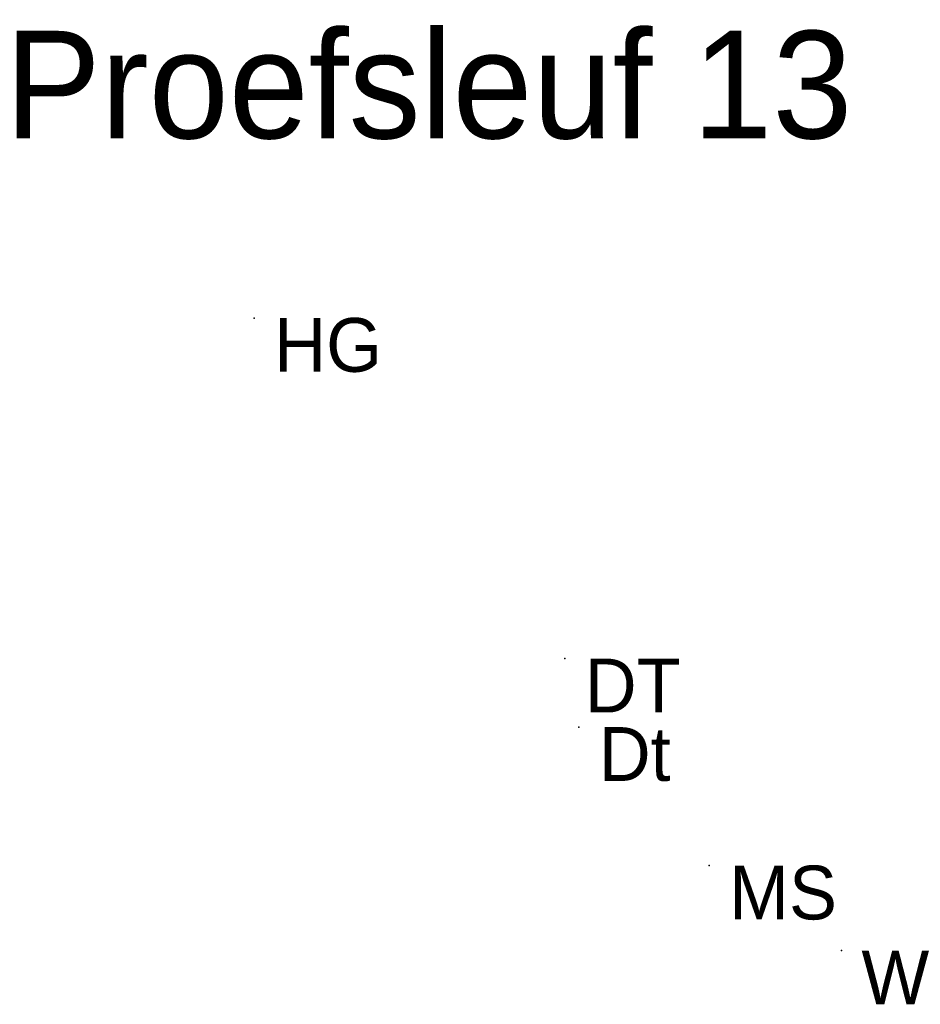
# Model space of a CAD drawing. Header units: metres. Extents: x 184312 to 184333.3, y 328206.1 to 328224.9.
# Tile 2 of 2: x 184331.6 to 184333.3, y 328223.1 to 328224.9. Entities that reach past the tile are written whole.
import ezdxf

# ---------------------------------------------------------------- set-up
doc = ezdxf.new("R2010")
doc.units = ezdxf.units.M
doc.header["$MEASUREMENT"] = 0

msp = doc.modelspace()

# ---------------------------------------------------------------- linework, layer by layer
for p in [(184332.0795, 328224.3372, 71.82), (184332.6569, 328223.7039, 72.264), (184332.683, 328223.5766, 72.2899), (184332.9254, 328223.319, 72.1097), (184333.1714, 328223.1612, 71.4518)]:
    msp.add_point(p)

# ---------------------------------------------------------------- texts
at = {"attachment_point": 1}
for s, width, insert, char_height in [('Proefsleuf 13', 3.00257, (184331.6159, 328224.8712), 0.2), (' HG', 0.733767, (184332.0795, 328224.3372, 71.82), 0.1), (' DT', 0.733767, (184332.6569, 328223.7039, 72.264), 0.1), (' Dt', 0.733767, (184332.683, 328223.5766, 72.2899), 0.1), (' MS', 0.733767, (184332.9254, 328223.319, 72.1097), 0.1), (' W', 0.733767, (184333.1714, 328223.1612, 71.4518), 0.1)]:
    msp.add_mtext_dynamic_manual_height_columns(s, width=width, gutter_width=1, heights=[0], dxfattribs=dict(at, insert=insert, char_height=char_height))

doc.saveas('drawing.dxf')
